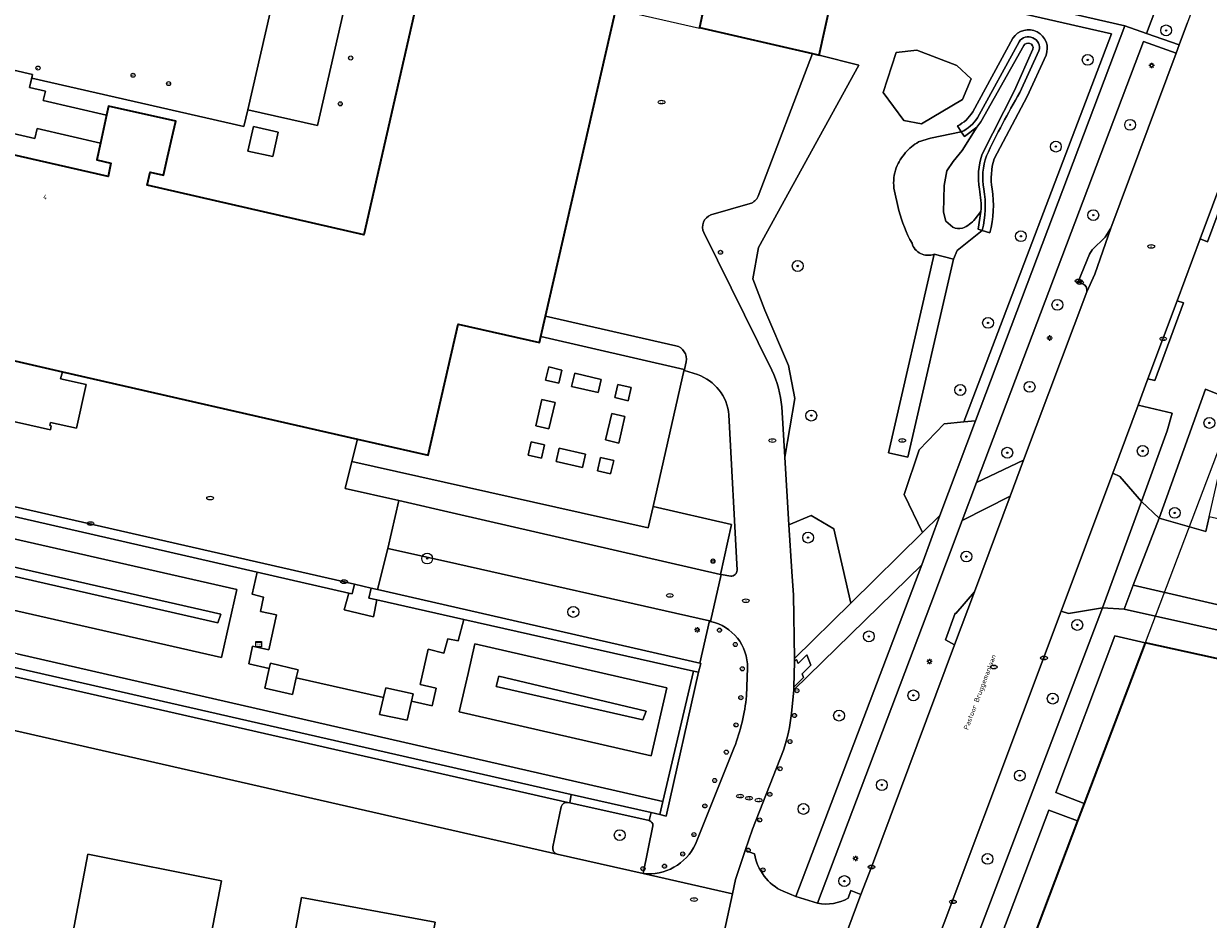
# Model space of a CAD drawing. Header units: metres. Extents: x 183765 to 187731, y 443805 to 446163.
# Tile 63 of 120: x 186251 to 186338, y 444482 to 444548. Entities that reach past the tile are written whole.
import ezdxf
from ezdxf.enums import TextEntityAlignment as Align

# ---------------------------------------------------------------- set-up
doc = ezdxf.new("R2010")
doc.units = ezdxf.units.M
doc.layers.get('0').update_dxf_attribs({"lineweight": 25})
for name, color, linetype, lineweight in [('B-WE-GK-KEERWAND-GV', 30, 'Continuous', 18), ('B-WE-GR-BEPLANTING_CULTUUR_BODEMBEDEKKER-GV', 90, 'Continuous', 18), ('B-WE-GR-BEPLANTING_CULTUUR_HEESTERS-GV', 90, 'Continuous', 18), ('B-WE-GR-BOOM-S', 253, 'Continuous', 25), ('B-WE-GR-HAAG-GV', 90, 'Continuous', 13), ('B-WE-GW-TALUD_KRUIN-G', 253, 'Continuous', 18), ('B-WE-IE-MEUBILAIR-S', 7, 'Continuous', 25), ('B-WE-IE-MEUBILAIR_WEGMEUBILAIR-GV', 7, 'Continuous', 18), ('B-WE-IE-TERREINAFSCHEIDING_KUNSTMATIG_MUUR-GV', 90, 'Continuous', 18), ('B-WE-OG-BEBOUWING-GV', 7, 'Continuous', 35), ('B-WE-OG-BEBOUWING-T18', 10, 'Continuous', 18), ('B-WE-OG-BEBOUWING_BORDES-GV', 7, 'Continuous', 18), ('B-WE-OG-BEBOUWING_TRAP-GV', 7, 'Continuous', 18), ('B-WE-OG-TERREIN_BEGROEID-GV', 7, 'Continuous', 18), ('B-WE-OG-TOPOGRAFIE-T18', 10, 'Continuous', 18), ('B-WE-VH-GESLOTENVERHARDING_ASFALT-GV', 10, 'Continuous', 18), ('B-WE-VH-ONVERHARD_ZAND-GV', 210, 'Continuous', 18), ('B-WE-VH-OPENVERHARDING-GV', 90, 'Continuous', 18), ('B-WE-VH-OPENVERHARDING_BETONELEMENT-GV', 90, 'Continuous', 18), ('B-WE-VH-OPENVERHARDING_BETONSTRAATSTEEN-GV', 90, 'Continuous', 18), ('B-WE-VH-OPENVERHARDING_SIERBESTRATING-GV', 90, 'Continuous', 18), ('B-WE-VH-OPENVERHARDING_STRAATBAKSTEEN-GV', 90, 'Continuous', 18), ('B-WE-VH-OPENVERHARDING_TEGEL-GV', 90, 'Continuous', 18)]:
    doc.layers.add(name, color=color, linetype=linetype, lineweight=lineweight)
doc.layers.add('B-WE-KG-GRENS_PERCEEL-G', color=7, linetype='Continuous', lineweight=13, true_color=0xa55252)
doc.styles.add('NLCS-ISO', font='NLCS-ISO.ttf')
doc.styles.add('NLCS-ISO-M200-T18', font='NLCS-ISO.ttf', dxfattribs={"height": 0.36})

# ---------------------------------------------------------------- blocks, each defined once
blk = doc.blocks.new('SIE-MEUBILAIR_KAST_CAI-SO')
for points in [[(-1, 1), (1, 1), (1, 0.84), (-1, 0.84)], [(-1, 0.76), (1, 0.76), (1, -1), (-1, -1)]]:
    blk.add_lwpolyline(points, close=True)
at = {"style": 'NLCS-ISO'}
blk.add_text('cai', height=0.75, dxfattribs=at).set_placement((0, 0), align=Align.MIDDLE_CENTER)
blk = doc.blocks.new('SIE-MEUBILAIR_PAAL_LICHTMAST-SO')
for points in [[(-0.62, 0), (-1, 0)], [(-0.71, 0.71), (-0.44, 0.44)], [(0, 1), (0, 0.62)], [(0.44, 0.44), (0.71, 0.71)], [(1, 0), (0.62, 0)], [(-0.71, -0.71), (-0.44, -0.44)], [(0, -0.62), (0, -1)], [(0.44, -0.44), (0.71, -0.71)]]:
    blk.add_lwpolyline(points)
blk.add_circle((0, 0), 0.5)
blk = doc.blocks.new('SIE-MEUBILAIR_PAAL_AFSLUITPAAL-SO')
blk.add_circle((0, 0), 0.75)
at = {"style": 'NLCS-ISO'}
blk.add_text('af', height=0.75, dxfattribs=at).set_placement((0, 0.05), align=Align.MIDDLE_CENTER)
blk = doc.blocks.new('SIE-MEUBILAIR_PAAL_VERKEERSBORD-SO')
blk.add_circle((0, 0), 0.75)
at = {"style": 'NLCS-ISO'}
blk.add_text('vb', height=0.75, dxfattribs=at).set_placement((0, 0.07), align=Align.MIDDLE_CENTER)
blk = doc.blocks.new('SIE-MEUBILAIR_PUT_RIOOLPUT-SO')
blk.add_ellipse((0, 0), major_axis=(1.25, 0), ratio=0.54)
at = {"style": 'NLCS-ISO'}
blk.add_text('ri', height=0.75, dxfattribs=at).set_placement((-0.04, 0.07), align=Align.MIDDLE_CENTER)
blk = doc.blocks.new('SIE-MEUBILAIR_PUT_KOLK-SO')
blk.add_ellipse((0, 0), major_axis=(1.25, 0), ratio=0.54)
at = {"style": 'NLCS-ISO'}
blk.add_text('klk', height=0.75, dxfattribs=at).set_placement((0.03, 0), align=Align.MIDDLE_CENTER)
blk = doc.blocks.new('SGR-BOOM_GBKN-SO')
at = {"linetype": 'ByBlock', "lineweight": 18}
h = blk.add_hatch(color=0, dxfattribs=at)
h.dxf.hatch_style = 1
edge = h.paths.add_edge_path()
edge.add_arc((0, 0), 0.25, 0, 360)
at = {"color": 0, "linetype": 'ByBlock', "lineweight": 18}
for radius in [2, 0.25]:
    blk.add_circle((0, 0), radius, dxfattribs=at)
at = {"color": 0, "linetype": 'ByBlock', "lineweight": 18, "style": 'NLCS-ISO'}
blk.add_attdef('SOORT', (2.5, 0), '', height=1.5, dxfattribs=at)

msp = doc.modelspace()

# ---------------------------------------------------------------- linework, layer by layer
at = {"layer": 'B-WE-GK-KEERWAND-GV'}
for points in [[(186325.757, 444545.47, 0.907217), (186323.319, 444546.719)], [(186323.775, 444546.46, -0.866621), (186325.24, 444545.802)], [(186325.24, 444545.802, 0.866621), (186323.775, 444546.46)], [(186324.122, 444546.186, -0.852951), (186324.8, 444545.925)], [(186323.834, 444542.726, 0.021769), (186321.378, 444538.084)], [(186321.378, 444538.084, -0.021769), (186323.834, 444542.726)], [(186320.366, 444541.303, -0.137206), (186319.249, 444540.271)], [(186319.528, 444539.83, 0.132864), (186320.722, 444540.87)], [(186320.722, 444540.87, -0.132864), (186319.528, 444539.83)], [(186321.074, 444538.197, 0.124058), (186320.855, 444535.624)], [(186321.378, 444538.084, 0.130536), (186321.184, 444535.629)], [(186321.184, 444535.629, -0.130536), (186321.378, 444538.084)], [(186321.8, 444535.648, -0.116264), (186321.934, 444537.855)], [(186320.855, 444535.624, -0.06667), (186320.975, 444533.973)], [(186321.184, 444535.629, -0.104284), (186321.068, 444532.59)], [(186321.068, 444532.59, 0.104284), (186321.184, 444535.629)], [(186321.62, 444532.416, 0.10206), (186321.8, 444535.648)]]:
    msp.add_lwpolyline(points, format="xyb", dxfattribs=at)
at = {"layer": 'B-WE-GK-KEERWAND-GV', "flags": 128}
for points in [[(186323.319, 444546.719), (186320.366, 444541.303)], [(186320.722, 444540.87), (186323.775, 444546.46)], [(186323.775, 444546.46), (186320.722, 444540.87)], [(186319.528, 444539.83), (186319.774, 444539.496), (186320.661, 444540.192), (186320.966, 444540.572), (186324.122, 444546.186)], [(186324.8, 444545.925), (186323.439, 444542.878), (186321.074, 444538.197)], [(186321.934, 444537.855), (186324.382, 444542.437), (186325.757, 444545.47)], [(186325.24, 444545.802), (186323.834, 444542.726)], [(186323.834, 444542.726), (186325.24, 444545.802)], [(186319.249, 444540.271), (186319.528, 444539.83)], [(186320.975, 444533.973), (186320.759, 444532.689), (186321.068, 444532.59)], [(186321.068, 444532.59), (186321.62, 444532.416)]]:
    msp.add_lwpolyline(points, dxfattribs=at)
at = {"layer": 'B-WE-GR-BEPLANTING_CULTUUR_BODEMBEDEKKER-GV', "flags": 128}
for points in [[(186274.722, 444515.598), (186274.235, 444513.618), (186278.175, 444512.714), (186282.422, 444511.739), (186301.817, 444507.288), (186302.634, 444510.961), (186296.87, 444512.296), (186296.511, 444510.713)], [(186281.686, 444508.247), (186277.369, 444509.2), (186276.607, 444506.169), (186300.309, 444500.763), (186301.02, 444503.866)]]:
    msp.add_lwpolyline(points, close=True, dxfattribs=at)
at = {"layer": 'B-WE-GR-BEPLANTING_CULTUUR_HEESTERS-GV', "flags": 128}
for points in [[(186313.781, 444542.738), (186315.298, 444540.667), (186316.592, 444540.439), (186319.611, 444542.223), (186320.245, 444543.731), (186319.209, 444544.723), (186316.266, 444545.841), (186314.743, 444545.686)], [(186316.681, 444510.371), (186317.949, 444511.621), (186320.576, 444518.595), (186319.715, 444518.511), (186318.272, 444518.371), (186316.437, 444516.464), (186315.316, 444513.166)], [(186310.167, 444510.638), (186308.495, 444511.613), (186306.856, 444510.948), (186307.07, 444507.494), (186307.181, 444505.762), (186307.275, 444501.102), (186311.401, 444505.168)], [(186333.059, 444502.268), (186330.823, 444502.77), (186326.471, 444491.243), (186328.57, 444490.434)], [(186328.085, 444489.157), (186325.964, 444489.946), (186320.467, 444475.457), (186321.095, 444475.197), (186322.578, 444474.637)]]:
    msp.add_lwpolyline(points, close=True, dxfattribs=at)
at = {"layer": 'B-WE-GR-HAAG-GV', "flags": 128}
for points in [[(186336.855, 444556.871), (186333.142, 444547.07), (186335.558, 444546.242), (186336.165, 444547.886)], [(186335.324, 444545.616), (186332.92, 444546.483), (186320.637, 444514.058), (186324.096, 444515.691), (186328.747, 444528.083)], [(186328.469, 444528.671), (186328.126, 444528.818), (186328.946, 444530.834), (186329.146, 444531.156), (186330.096, 444532.088), (186330.519, 444532.763), (186335.324, 444545.616)], [(186319.03, 444502.101), (186318.356, 444502.471), (186319.066, 444504.448), (186319.124, 444504.423), (186320.49, 444506.006), (186323.114, 444513.054), (186319.581, 444511.245), (186317.283, 444505.128), (186308.967, 444483.099)], [(186311.207, 444483.473), (186311.399, 444484.043), (186312.134, 444483.754), (186312.927, 444485.769), (186319.03, 444502.101)], [(186296.579, 444489.181), (186290.745, 444490.485), (186290.602, 444490.517)], [(186290.118, 444490.201), (186289.492, 444487.249)], [(186289.819, 444486.705), (186296.127, 444485.291), (186296.857, 444488.808)]]:
    msp.add_lwpolyline(points, dxfattribs=at)
for points in [[(186331.555, 444547.646), (186313.603, 444551.756), (186313.277, 444550.399), (186313.851, 444550.255), (186313.969, 444550.844), (186330.573, 444547.038), (186319.715, 444518.511), (186320.576, 444518.595)], [(186288.966, 444521.578), (186289.941, 444521.348), (186290.166, 444522.323), (186289.191, 444522.548)], [(186290.878, 444521.117), (186292.828, 444520.662), (186293.053, 444521.637), (186291.108, 444522.087)], [(186294.283, 444521.265), (186294.053, 444520.29), (186295.028, 444520.065), (186295.253, 444521.04)], [(186288.235, 444518.221), (186289.21, 444517.991), (186289.66, 444519.941), (186288.69, 444520.166)], [(186338.844, 444516.274), (186339.858, 444519.969), (186337.478, 444520.911), (186334.075, 444511.418), (186337.521, 444510.453), (186337.766, 444511.532)], [(186334.664, 444517.847), (186335.035, 444519.148), (186332.535, 444519.742), (186330.671, 444514.737), (186331.184, 444514.495), (186332.787, 444512.648)], [(186293.823, 444519.126), (186293.368, 444517.176), (186294.343, 444516.951), (186294.793, 444518.901)], [(186288.884, 444516.812), (186287.909, 444517.037), (186287.684, 444516.062), (186288.659, 444515.837)], [(186222.459, 444516.124), (186222.4, 444515.58), (186223.956, 444510.538), (186265.126, 444501.175), (186266.249, 444506.187)], [(186291.907, 444516.126), (186289.957, 444516.576), (186289.732, 444515.601), (186291.682, 444515.151)], [(186292.996, 444515.89), (186292.771, 444514.915), (186293.746, 444514.69), (186293.971, 444515.665)], [(186264.865, 444503.717), (186224.605, 444512.916), (186224.833, 444513.545), (186265.072, 444504.354)], [(186329.903, 444504.82), (186327.404, 444504.425), (186326.882, 444504.579), (186315.434, 444474.077), (186313.544, 444468.969), (186312.588, 444465.42), (186311.957, 444462.996), (186313.772, 444462.633), (186315.586, 444467.259)], [(186283.268, 444500), (186282.618, 444497.176), (186296.72, 444493.94), (186297.88, 444498.958), (186283.768, 444502.175)], [(186285.318, 444499.056), (186285.516, 444499.81), (186296.351, 444497.226), (186296.115, 444496.596)]]:
    msp.add_lwpolyline(points, close=True, dxfattribs=at)
at = {"layer": 'B-WE-GR-HAAG-GV'}
for points in [[(186328.747, 444528.083, 0.377902), (186328.469, 444528.671)], [(186290.602, 444490.517, 0.38606), (186290.118, 444490.201)], [(186296.857, 444488.808, 0.346136), (186296.579, 444489.181)], [(186289.492, 444487.249, 0.388839), (186289.819, 444486.705)], [(186308.967, 444483.099, 0.176405), (186311.207, 444483.473)]]:
    msp.add_lwpolyline(points, format="xyb", dxfattribs=at)
at = {"layer": 'B-WE-GW-TALUD_KRUIN-G', "flags": 128}
for points in [[(186306.549, 444515.916), (186307.299, 444520.234), (186306.832, 444522.645), (186305.071, 444526.735), (186304.209, 444529.04), (186304.622, 444531.341), (186311.995, 444544.747), (186309.066, 444545.489)], [(186320.661, 444540.192), (186319.774, 444539.496), (186319.528, 444539.83), (186317.253, 444539.375), (186316.385, 444539.097)], [(186314.579, 444535.701), (186314.942, 444534.055)], [(186317.523, 444530.846), (186318.965, 444530.477), (186319.232, 444531.121), (186321.068, 444532.59), (186320.759, 444532.689), (186320.975, 444533.973)], [(186299.153, 444522.368), (186296.87, 444512.296)], [(186296.87, 444512.296), (186296.511, 444510.713), (186274.722, 444515.598)], [(186277.369, 444509.2), (186276.607, 444506.169)]]:
    msp.add_lwpolyline(points, dxfattribs=at)
at = {"layer": 'B-WE-GW-TALUD_KRUIN-G'}
for points in [[(186316.385, 444539.097, 0.091007), (186315.428, 444538.31)], [(186315.428, 444538.31, 0.085537), (186314.751, 444537.203)], [(186314.751, 444537.203, 0.11863), (186314.579, 444535.701)], [(186314.942, 444534.055, 0.06604), (186315.909, 444531.645)], [(186315.909, 444531.645, 0.449738), (186317.523, 444530.846)]]:
    msp.add_lwpolyline(points, format="xyb", dxfattribs=at)
at = {"layer": 'B-WE-IE-MEUBILAIR_WEGMEUBILAIR-GV', "flags": 128}
msp.add_lwpolyline([(186267.481, 444540.225), (186267.069, 444538.416), (186268.912, 444538.016), (186269.306, 444539.816)], close=True, dxfattribs=at)
at = {"layer": 'B-WE-IE-TERREINAFSCHEIDING_KUNSTMATIG_MUUR-GV', "flags": 128}
for points in [[(186218.305, 444518.767), (186221.297, 444518.083), (186267.758, 444507.45), (186274.499, 444505.907), (186274.744, 444505.851), (186274.912, 444506.575), (186217.995, 444519.551), (186217.856, 444518.87)], [(186276.607, 444506.169), (186276.137, 444506.276), (186275.971, 444505.545), (186276.558, 444505.413), (186282.95, 444503.977), (186299.834, 444500.184), (186300.216, 444500.098), (186300.369, 444500.749), (186300.309, 444500.763)]]:
    msp.add_lwpolyline(points, close=True, dxfattribs=at)
at = {"layer": 'B-WE-KG-GRENS_PERCEEL-G', "flags": 128}
msp.add_lwpolyline([(186339.094, 444518.212), (186333.059, 444502.268), (186318.506, 444463.904), (186317.741, 444464.541), (186317.459, 444464.146), (186317.642, 444464.022), (186317.946, 444463.808), (186318.249, 444463.572), (186318.328, 444463.507), (186316.57, 444459.206), (186316.295, 444458.452)], dxfattribs=at)
at = {"layer": 'B-WE-OG-BEBOUWING-GV', "flags": 128}
msp.add_lwpolyline([(186310.386, 444551.388), (186301.612, 444553.401), (186300.484, 444548.412), (186300.282, 444547.521), (186308.599, 444545.597), (186309.066, 444545.489)], close=True, dxfattribs=at)
for points in [[(186279.669, 444550.168), (186275.609, 444532.274), (186259.656, 444535.909), (186259.877, 444536.876), (186260.87, 444536.655), (186261.169, 444537.98), (186261.578, 444539.798), (186261.767, 444540.637), (186256.831, 444541.718), (186256.687, 444541.069), (186256.23, 444539.014), (186255.958, 444537.787), (186257.002, 444537.541), (186256.793, 444536.561), (186229.278, 444542.831)], [(186244.809, 444524.171), (186253.433, 444522.201), (186275.127, 444517.245), (186280.34, 444516.054), (186282.545, 444525.706), (186288.522, 444524.356), (186288.622, 444524.795), (186288.962, 444526.282), (186294.337, 444549.816)], [(186354.929, 444445.108), (186365.099, 444490.097), (186363.8, 444490.388), (186364.641, 444494.084), (186361.818, 444498.499), (186359.384, 444499.044), (186358.84, 444496.601), (186333.059, 444502.268), (186328.57, 444490.434), (186328.085, 444489.157), (186322.578, 444474.637)]]:
    msp.add_lwpolyline(points, dxfattribs=at)
at = {"layer": 'B-WE-OG-BEBOUWING_BORDES-GV', "flags": 128}
for points in [[(186245.192, 444543.54), (186244.773, 444541.723), (186244.589, 444540.928), (186251.398, 444539.356), (186251.567, 444540.09), (186256.23, 444539.014), (186256.687, 444541.069), (186252.029, 444542.144), (186252.187, 444542.828), (186251.025, 444543.097), (186251.247, 444544.06), (186246.78, 444545.091), (186246.571, 444544.185), (186245.403, 444544.454)], [(186299.153, 444522.368), (186288.622, 444524.795), (186288.522, 444524.356), (186282.545, 444525.706), (186280.34, 444516.054), (186275.127, 444517.245), (186274.722, 444515.598), (186296.511, 444510.713), (186296.87, 444512.296)], [(186253.433, 444522.201), (186244.809, 444524.171), (186244.703, 444523.626), (186242.78, 444524.072), (186242.057, 444520.846), (186243.962, 444520.422), (186243.923, 444520.211), (186243.814, 444520.213), (186243.741, 444519.914), (186252.552, 444517.919), (186252.613, 444518.215), (186252.521, 444518.232), (186252.557, 444518.47), (186254.476, 444518.047), (186255.173, 444521.253), (186253.303, 444521.675)], [(186288.966, 444521.578), (186289.191, 444522.548), (186290.166, 444522.323), (186289.941, 444521.348)], [(186290.878, 444521.117), (186291.108, 444522.087), (186293.053, 444521.637), (186292.828, 444520.662)], [(186294.283, 444521.265), (186295.253, 444521.04), (186295.028, 444520.065), (186294.053, 444520.29)], [(186288.235, 444518.221), (186288.69, 444520.166), (186289.66, 444519.941), (186289.21, 444517.991)], [(186293.823, 444519.126), (186294.793, 444518.901), (186294.343, 444516.951), (186293.368, 444517.176)], [(186288.884, 444516.812), (186288.659, 444515.837), (186287.684, 444516.062), (186287.909, 444517.037)], [(186291.907, 444516.126), (186291.682, 444515.151), (186289.732, 444515.601), (186289.957, 444516.576)], [(186292.996, 444515.89), (186293.971, 444515.665), (186293.746, 444514.69), (186292.771, 444514.915)]]:
    msp.add_lwpolyline(points, close=True, dxfattribs=at)
at = {"layer": 'B-WE-OG-BEBOUWING_TRAP-GV', "flags": 128}
msp.add_lwpolyline([(186294.337, 444549.816), (186294.121, 444548.869), (186300.269, 444547.464), (186300.282, 444547.521), (186300.484, 444548.412)], close=True, dxfattribs=at)
at = {"layer": 'B-WE-OG-TERREIN_BEGROEID-GV', "flags": 128}
for points in [[(186330.573, 444547.038), (186313.969, 444550.844), (186313.851, 444550.255), (186313.277, 444550.399), (186313.603, 444551.756), (186310.712, 444552.417), (186310.386, 444551.388), (186309.066, 444545.489), (186311.995, 444544.747), (186304.622, 444531.341), (186304.209, 444529.04), (186305.071, 444526.735), (186306.832, 444522.645), (186307.299, 444520.234), (186306.549, 444515.916), (186306.856, 444510.948), (186308.495, 444511.613), (186310.167, 444510.638), (186311.401, 444505.168), (186316.681, 444510.371), (186315.316, 444513.166), (186316.437, 444516.464), (186318.272, 444518.371), (186319.715, 444518.511)], [(186313.781, 444542.738), (186314.743, 444545.686), (186316.266, 444545.841), (186319.209, 444544.723), (186320.245, 444543.731), (186319.611, 444542.223), (186316.592, 444540.439), (186315.298, 444540.667)]]:
    msp.add_lwpolyline(points, close=True, dxfattribs=at)
at = {"layer": 'B-WE-OG-TERREIN_BEGROEID-GV'}
for points in [[(186323.319, 444546.719, -0.907217), (186325.757, 444545.47)], [(186319.249, 444540.271, 0.137206), (186320.366, 444541.303)], [(186316.385, 444539.097, 0.091007), (186315.428, 444538.31)], [(186315.428, 444538.31, -0.091007), (186316.385, 444539.097)], [(186315.428, 444538.31, 0.085537), (186314.751, 444537.203)], [(186314.751, 444537.203, -0.085537), (186315.428, 444538.31)], [(186321.934, 444537.855, 0.116264), (186321.8, 444535.648)], [(186314.751, 444537.203, 0.11863), (186314.579, 444535.701)], [(186314.579, 444535.701, -0.11863), (186314.751, 444537.203)], [(186304.589, 444535.1, -0.19846), (186304.007, 444534.562)], [(186321.8, 444535.648, -0.10206), (186321.62, 444532.416)], [(186301.11, 444533.741, 0.4364), (186300.599, 444532.43)], [(186314.942, 444534.055, 0.06604), (186315.909, 444531.645)], [(186315.909, 444531.645, -0.06604), (186314.942, 444534.055)], [(186320.55, 444533.44, -0.127375), (186319.612, 444532.758)], [(186319.612, 444532.758, -0.18218), (186318.902, 444532.824)], [(186315.909, 444531.645, 0.449738), (186317.523, 444530.846)], [(186317.523, 444530.846, -0.449738), (186315.909, 444531.645)], [(186302.438, 444519.028, 0.293287), (186300.134, 444521.984)], [(186305.587, 444522.32, -0.092644), (186306.321, 444519.603)], [(186302.571, 444507.168, 0.432872), (186303.046, 444507.606)], [(186307.036, 444497.057, -0.055509), (186306.452, 444494.363)], [(186304.33, 444486.75, 0.252143), (186306.426, 444483.985)]]:
    msp.add_lwpolyline(points, format="xyb", dxfattribs=at)
at = {"layer": 'B-WE-OG-TERREIN_BEGROEID-GV', "flags": 128}
for points in [[(186320.366, 444541.303), (186323.319, 444546.719)], [(186311.995, 444544.747), (186309.066, 444545.489), (186308.599, 444545.597), (186304.589, 444535.1)], [(186325.757, 444545.47), (186324.382, 444542.437), (186321.934, 444537.855)], [(186306.321, 444519.603), (186306.549, 444515.916), (186307.299, 444520.234), (186306.832, 444522.645), (186305.071, 444526.735), (186304.209, 444529.04), (186304.622, 444531.341), (186311.995, 444544.747)], [(186316.385, 444539.097), (186317.253, 444539.375), (186319.528, 444539.83), (186319.249, 444540.271)], [(186318.278, 444535.892), (186318.458, 444536.966), (186318.921, 444537.671), (186319.588, 444538.478), (186320.661, 444540.192), (186319.774, 444539.496), (186319.528, 444539.83), (186317.253, 444539.375), (186316.385, 444539.097)], [(186318.902, 444532.824), (186318.398, 444533.277), (186318.232, 444533.931), (186318.278, 444535.892)], [(186314.579, 444535.701), (186314.942, 444534.055)], [(186314.942, 444534.055), (186314.579, 444535.701)], [(186304.007, 444534.562), (186301.11, 444533.741)], [(186317.523, 444530.846), (186318.965, 444530.477), (186319.232, 444531.121), (186321.068, 444532.59), (186320.759, 444532.689), (186320.975, 444533.973), (186320.55, 444533.44)], [(186300.599, 444532.43), (186305.587, 444522.32)], [(186321.62, 444532.416), (186321.068, 444532.59), (186319.232, 444531.121), (186318.965, 444530.477), (186315.596, 444515.923), (186314.164, 444516.238), (186317.523, 444530.846)], [(186300.134, 444521.984), (186299.165, 444522.28), (186299.182, 444522.362), (186299.153, 444522.368), (186296.87, 444512.296), (186302.634, 444510.961), (186301.817, 444507.288), (186301.879, 444507.274), (186302.571, 444507.168)], [(186303.046, 444507.606), (186302.438, 444519.028)], [(186306.426, 444483.985), (186307.373, 444483.59), (186316.625, 444507.996)], [(186316.625, 444507.996), (186307.216, 444498.788), (186307.036, 444497.057)], [(186306.452, 444494.363), (186304.179, 444488.548), (186303.649, 444486.987), (186304.33, 444486.75)]]:
    msp.add_lwpolyline(points, dxfattribs=at)
at = {"layer": 'B-WE-VH-GESLOTENVERHARDING_ASFALT-GV', "flags": 128}
for points in [[(186341.511, 444564.424), (186337.585, 444552.547), (186337.396, 444551.831), (186336.507, 444548.812), (186336.165, 444547.886), (186335.558, 444546.242), (186335.324, 444545.616), (186330.519, 444532.763), (186329.34, 444529.369), (186328.747, 444528.083), (186324.096, 444515.691), (186323.114, 444513.054), (186320.49, 444506.006), (186319.03, 444502.101), (186312.927, 444485.769), (186312.134, 444483.754), (186307.681, 444471.743), (186306.185, 444468.04), (186312.588, 444465.42), (186313.544, 444468.969), (186315.434, 444474.077), (186326.882, 444504.579), (186330.671, 444514.737), (186332.535, 444519.742)], [(186332.535, 444519.742), (186333.251, 444521.665), (186335.404, 444527.412), (186337.093, 444531.96), (186338.903, 444536.834), (186340.67, 444541.372), (186341.42, 444543.373), (186341.918, 444544.884), (186343.045, 444547.656), (186344.404, 444551.429)]]:
    msp.add_lwpolyline(points, dxfattribs=at)
at = {"layer": 'B-WE-VH-ONVERHARD_ZAND-GV', "flags": 128}
for points in [[(186336.855, 444556.871), (186333.142, 444547.07), (186335.558, 444546.242), (186336.165, 444547.886)], [(186323.319, 444546.719), (186320.366, 444541.303)], [(186335.324, 444545.616), (186332.92, 444546.483), (186320.637, 444514.058), (186324.096, 444515.691), (186328.747, 444528.083)], [(186319.528, 444539.83), (186319.774, 444539.496), (186320.661, 444540.192), (186320.966, 444540.572), (186324.122, 444546.186)], [(186324.8, 444545.925), (186323.439, 444542.878), (186321.074, 444538.197)], [(186321.934, 444537.855), (186324.382, 444542.437), (186325.757, 444545.47)], [(186328.469, 444528.671), (186328.126, 444528.818), (186328.946, 444530.834), (186329.146, 444531.156), (186330.096, 444532.088), (186330.519, 444532.763), (186335.324, 444545.616)], [(186319.249, 444540.271), (186319.528, 444539.83)], [(186320.975, 444533.973), (186320.759, 444532.689), (186321.068, 444532.59), (186321.62, 444532.416)], [(186319.03, 444502.101), (186318.356, 444502.471), (186319.066, 444504.448), (186319.124, 444504.423), (186320.49, 444506.006), (186323.114, 444513.054), (186319.581, 444511.245), (186317.283, 444505.128), (186308.967, 444483.099)], [(186311.207, 444483.473), (186311.399, 444484.043), (186312.134, 444483.754), (186312.927, 444485.769), (186319.03, 444502.101)], [(186296.579, 444489.181), (186290.745, 444490.485), (186290.602, 444490.517)], [(186290.118, 444490.201), (186289.492, 444487.249)], [(186289.819, 444486.705), (186296.127, 444485.291), (186296.857, 444488.808)]]:
    msp.add_lwpolyline(points, dxfattribs=at)
for points in [[(186331.555, 444547.646), (186313.603, 444551.756), (186313.277, 444550.399), (186313.851, 444550.255), (186313.969, 444550.844), (186330.573, 444547.038), (186319.715, 444518.511), (186320.576, 444518.595)], [(186267.481, 444540.225), (186267.069, 444538.416), (186268.912, 444538.016), (186269.306, 444539.816)], [(186253.433, 444522.201), (186244.809, 444524.171), (186244.703, 444523.626), (186242.78, 444524.072), (186242.057, 444520.846), (186243.962, 444520.422), (186243.923, 444520.211), (186243.814, 444520.213), (186243.741, 444519.914), (186252.552, 444517.919), (186252.613, 444518.215), (186252.521, 444518.232), (186252.557, 444518.47), (186254.476, 444518.047), (186255.173, 444521.253), (186253.303, 444521.675)], [(186288.966, 444521.578), (186289.941, 444521.348), (186290.166, 444522.323), (186289.191, 444522.548)], [(186290.878, 444521.117), (186292.828, 444520.662), (186293.053, 444521.637), (186291.108, 444522.087)], [(186294.283, 444521.265), (186294.053, 444520.29), (186295.028, 444520.065), (186295.253, 444521.04)], [(186288.235, 444518.221), (186289.21, 444517.991), (186289.66, 444519.941), (186288.69, 444520.166)], [(186338.844, 444516.274), (186339.858, 444519.969), (186337.478, 444520.911), (186334.075, 444511.418), (186337.521, 444510.453), (186337.766, 444511.532)], [(186334.664, 444517.847), (186335.035, 444519.148), (186332.535, 444519.742), (186330.671, 444514.737), (186331.184, 444514.495), (186332.787, 444512.648)], [(186293.823, 444519.126), (186293.368, 444517.176), (186294.343, 444516.951), (186294.793, 444518.901)], [(186288.884, 444516.812), (186287.909, 444517.037), (186287.684, 444516.062), (186288.659, 444515.837)], [(186222.459, 444516.124), (186222.4, 444515.58), (186223.956, 444510.538), (186265.126, 444501.175), (186266.249, 444506.187)], [(186291.907, 444516.126), (186289.957, 444516.576), (186289.732, 444515.601), (186291.682, 444515.151)], [(186292.996, 444515.89), (186292.771, 444514.915), (186293.746, 444514.69), (186293.971, 444515.665)], [(186264.865, 444503.717), (186224.605, 444512.916), (186224.833, 444513.545), (186265.072, 444504.354)], [(186329.903, 444504.82), (186327.404, 444504.425), (186326.882, 444504.579), (186315.434, 444474.077), (186313.544, 444468.969), (186312.588, 444465.42), (186311.957, 444462.996), (186313.772, 444462.633), (186315.586, 444467.259)], [(186283.268, 444500), (186282.618, 444497.176), (186296.72, 444493.94), (186297.88, 444498.958), (186283.768, 444502.175)], [(186285.318, 444499.056), (186285.516, 444499.81), (186296.351, 444497.226), (186296.115, 444496.596)]]:
    msp.add_lwpolyline(points, close=True, dxfattribs=at)
at = {"layer": 'B-WE-VH-ONVERHARD_ZAND-GV'}
for points in [[(186325.757, 444545.47, 0.907217), (186323.319, 444546.719)], [(186324.122, 444546.186, -0.852951), (186324.8, 444545.925)], [(186320.366, 444541.303, -0.137206), (186319.249, 444540.271)], [(186321.074, 444538.197, 0.124058), (186320.855, 444535.624)], [(186321.8, 444535.648, -0.116264), (186321.934, 444537.855)], [(186320.855, 444535.624, -0.06667), (186320.975, 444533.973)], [(186321.62, 444532.416, 0.10206), (186321.8, 444535.648)], [(186328.747, 444528.083, 0.377902), (186328.469, 444528.671)], [(186290.602, 444490.517, 0.38606), (186290.118, 444490.201)], [(186296.857, 444488.808, 0.346136), (186296.579, 444489.181)], [(186289.492, 444487.249, 0.388839), (186289.819, 444486.705)], [(186308.967, 444483.099, 0.176405), (186311.207, 444483.473)]]:
    msp.add_lwpolyline(points, format="xyb", dxfattribs=at)
at = {"layer": 'B-WE-VH-OPENVERHARDING-GV'}
for points in [[(186324.8, 444545.925, 0.852951), (186324.122, 444546.186)], [(186320.855, 444535.624, -0.124058), (186321.074, 444538.197)], [(186320.975, 444533.973, 0.06667), (186320.855, 444535.624)], [(186319.612, 444532.758, 0.127375), (186320.55, 444533.44)], [(186318.902, 444532.824, 0.18218), (186319.612, 444532.758)]]:
    msp.add_lwpolyline(points, format="xyb", dxfattribs=at)
at = {"layer": 'B-WE-VH-OPENVERHARDING-GV', "flags": 128}
for points in [[(186324.122, 444546.186), (186320.966, 444540.572), (186320.661, 444540.192), (186319.588, 444538.478), (186318.921, 444537.671), (186318.458, 444536.966), (186318.278, 444535.892), (186318.232, 444533.931), (186318.398, 444533.277), (186318.902, 444532.824)], [(186323.439, 444542.878), (186324.8, 444545.925)], [(186321.074, 444538.197), (186323.439, 444542.878)], [(186320.55, 444533.44), (186320.975, 444533.973)]]:
    msp.add_lwpolyline(points, dxfattribs=at)
msp.add_lwpolyline([(186318.965, 444530.477), (186317.523, 444530.846), (186314.164, 444516.238), (186315.596, 444515.923)], close=True, dxfattribs=at)
at = {"layer": 'B-WE-VH-OPENVERHARDING_BETONELEMENT-GV', "flags": 128}
for points in [[(186250.111, 444501.448), (186191.843, 444514.612), (186194.043, 444524.291), (186193.11, 444524.504), (186191.713, 444518.571), (186191.561, 444517.924), (186190.629, 444513.966), (186200.321, 444511.755), (186203.898, 444510.939), (186290.843, 444491.111), (186296.714, 444489.772), (186297.363, 444489.624), (186297.59, 444490.594)], [(186276.137, 444506.276), (186274.912, 444506.575), (186274.744, 444505.851), (186274.499, 444505.907), (186274.16, 444504.695), (186276.301, 444504.174), (186276.558, 444505.413), (186275.971, 444505.545)], [(186270.771, 444500.279), (186268.734, 444500.77), (186268.642, 444500.36), (186268.319, 444498.93), (186270.348, 444498.466), (186270.63, 444499.686)], [(186300.216, 444500.098), (186299.834, 444500.184), (186297.59, 444490.594), (186297.363, 444489.624), (186297.819, 444489.52)], [(186279.093, 444497.964), (186279.219, 444498.518), (186277.211, 444498.948), (186277.044, 444498.233), (186276.751, 444496.976), (186278.774, 444496.559)]]:
    msp.add_lwpolyline(points, close=True, dxfattribs=at)
at = {"layer": 'B-WE-VH-OPENVERHARDING_BETONSTRAATSTEEN-GV', "flags": 128}
for points in [[(186339.444, 444536.619), (186338.903, 444536.834), (186337.093, 444531.96), (186337.641, 444531.757)], [(186335.872, 444527.276), (186335.404, 444527.412), (186333.251, 444521.665), (186333.765, 444521.542)], [(186332.787, 444512.648), (186331.184, 444514.495), (186330.671, 444514.737), (186326.882, 444504.579), (186327.404, 444504.425), (186329.903, 444504.82)], [(186337.766, 444511.532), (186337.521, 444510.453), (186334.075, 444511.418), (186332.173, 444506.487), (186353.494, 444501.58), (186362.718, 444499.522), (186366.869, 444493.042), (186356.959, 444449.468), (186362.342, 444448.315), (186362.431, 444448.696), (186374.699, 444503.198)], [(186331.493, 444504.724), (186353.118, 444499.898), (186353.494, 444501.58), (186332.173, 444506.487)], [(186320.49, 444506.006), (186319.124, 444504.423), (186319.066, 444504.448), (186318.356, 444502.471), (186319.03, 444502.101)]]:
    msp.add_lwpolyline(points, close=True, dxfattribs=at)
for points in [[(186330.519, 444532.763), (186330.096, 444532.088), (186329.146, 444531.156), (186328.946, 444530.834), (186328.126, 444528.818), (186328.469, 444528.671)], [(186328.747, 444528.083), (186329.34, 444529.369), (186330.519, 444532.763)]]:
    msp.add_lwpolyline(points, dxfattribs=at)
at = {"layer": 'B-WE-VH-OPENVERHARDING_BETONSTRAATSTEEN-GV'}
msp.add_lwpolyline([(186328.469, 444528.671, -0.377902), (186328.747, 444528.083)], format="xyb", dxfattribs=at)
at = {"layer": 'B-WE-VH-OPENVERHARDING_SIERBESTRATING-GV', "flags": 128}
for points in [[(186332.92, 444546.483), (186335.324, 444545.616), (186335.558, 444546.242), (186333.142, 444547.07), (186331.555, 444547.646), (186320.576, 444518.595), (186317.949, 444511.621), (186316.625, 444507.996), (186307.373, 444483.59), (186308.967, 444483.099), (186317.283, 444505.128), (186319.581, 444511.245), (186320.637, 444514.058)], [(186252.029, 444542.144), (186252.187, 444542.828), (186251.025, 444543.097), (186251.185, 444543.788), (186251.247, 444544.06), (186246.78, 444545.091), (186246.711, 444544.792), (186246.571, 444544.185), (186245.403, 444544.454), (186245.192, 444543.54), (186244.773, 444541.723), (186244.589, 444540.928), (186251.398, 444539.356), (186251.567, 444540.09), (186256.23, 444539.014), (186256.687, 444541.069)], [(186324.096, 444515.691), (186320.637, 444514.058), (186319.581, 444511.245), (186323.114, 444513.054)], [(186316.625, 444507.996), (186317.949, 444511.621), (186316.681, 444510.371), (186311.401, 444505.168), (186307.275, 444501.102), (186307.269, 444500.886), (186307.423, 444501.038), (186307.535, 444500.745), (186308.167, 444501.367), (186308.474, 444500.603), (186307.83, 444499.969), (186307.933, 444499.699), (186307.221, 444499.003), (186307.216, 444498.788)], [(186260.469, 444460.564), (186265.129, 444484.764), (186255.315, 444486.712), (186250.708, 444462.433)], [(186271.02, 444483.526), (186269.042, 444472.748), (186278.868, 444470.944), (186280.846, 444481.722)]]:
    msp.add_lwpolyline(points, close=True, dxfattribs=at)
for points in [[(186203.744, 444510.264), (186202.977, 444506.51), (186289.819, 444486.705)], [(186290.602, 444490.517), (186203.744, 444510.264)], [(186289.492, 444487.249), (186290.118, 444490.201)]]:
    msp.add_lwpolyline(points, dxfattribs=at)
at = {"layer": 'B-WE-VH-OPENVERHARDING_SIERBESTRATING-GV'}
for points in [[(186290.118, 444490.201, -0.38606), (186290.602, 444490.517)], [(186289.819, 444486.705, -0.388839), (186289.492, 444487.249)]]:
    msp.add_lwpolyline(points, format="xyb", dxfattribs=at)
at = {"layer": 'B-WE-VH-OPENVERHARDING_STRAATBAKSTEEN-GV', "flags": 128}
for points in [[(186274.504, 444574.014), (186274.902, 444575.799), (186276.437, 444582.655), (186269.655, 444584.399), (186261.904, 444586.393), (186250.534, 444589.317), (186248.981, 444582.47), (186248.519, 444580.442), (186247.966, 444578.073), (186246.056, 444569.611), (186245.536, 444567.424), (186243.987, 444560.613), (186240.967, 444547.411), (186240.686, 444546.186), (186246.711, 444544.792), (186246.78, 444545.091), (186251.247, 444544.06), (186251.185, 444543.788), (186266.785, 444540.225), (186267.065, 444541.467), (186271.649, 444561.46), (186272.178, 444563.803), (186273.932, 444571.562)], [(186276.757, 444560.283), (186271.649, 444561.46), (186267.065, 444541.467), (186272.195, 444540.308)], [(186267.481, 444540.225), (186269.306, 444539.816), (186268.912, 444538.016), (186267.069, 444538.416)], [(186222.4, 444515.58), (186222.459, 444516.124), (186266.249, 444506.187), (186265.126, 444501.175), (186223.956, 444510.538)], [(186282.422, 444511.739), (186278.175, 444512.714), (186277.369, 444509.2), (186281.686, 444508.247), (186301.02, 444503.866), (186301.095, 444503.836), (186301.879, 444507.274), (186301.817, 444507.288)], [(186283.268, 444500), (186283.768, 444502.175), (186297.88, 444498.958), (186296.72, 444493.94), (186282.618, 444497.176)], [(186290.843, 444491.111), (186290.745, 444490.485), (186296.579, 444489.181), (186296.714, 444489.772)], [(186260.469, 444460.564), (186250.708, 444462.433), (186255.315, 444486.712), (186265.129, 444484.764)], [(186271.02, 444483.526), (186280.846, 444481.722), (186278.868, 444470.944), (186269.042, 444472.748)]]:
    msp.add_lwpolyline(points, close=True, dxfattribs=at)
for points in [[(186276.757, 444560.283), (186272.195, 444540.308), (186267.065, 444541.467), (186266.785, 444540.225), (186251.185, 444543.788), (186251.025, 444543.097), (186252.187, 444542.828), (186252.029, 444542.144), (186256.687, 444541.069), (186256.831, 444541.718), (186261.767, 444540.637), (186261.578, 444539.798), (186261.169, 444537.98), (186260.87, 444536.655), (186259.877, 444536.876), (186259.656, 444535.909), (186275.609, 444532.274), (186279.669, 444550.168)], [(186308.599, 444545.597), (186300.282, 444547.521), (186300.484, 444548.412), (186294.337, 444549.816), (186288.962, 444526.282), (186298.541, 444524.112)], [(186304.589, 444535.1), (186308.599, 444545.597)], [(186229.278, 444542.831), (186256.793, 444536.561), (186257.002, 444537.541), (186255.958, 444537.787), (186256.23, 444539.014), (186251.567, 444540.09), (186251.398, 444539.356), (186244.589, 444540.928)], [(186301.11, 444533.741), (186304.007, 444534.562)], [(186305.587, 444522.32), (186300.599, 444532.43)], [(186299.301, 444522.926), (186299.182, 444522.362), (186299.165, 444522.28), (186300.134, 444521.984)], [(186307.036, 444497.057), (186307.216, 444498.788), (186307.221, 444499.003), (186307.269, 444500.886), (186307.275, 444501.102), (186307.181, 444505.762), (186307.07, 444507.494), (186306.856, 444510.948), (186306.549, 444515.916), (186306.321, 444519.603)], [(186302.438, 444519.028), (186303.046, 444507.606)], [(186250.111, 444501.448), (186297.59, 444490.594), (186299.834, 444500.184), (186282.95, 444503.977), (186282.525, 444502.415), (186281.765, 444502.558), (186281.482, 444501.499), (186280.325, 444501.794), (186279.742, 444499.187), (186280.912, 444498.921), (186280.619, 444497.63), (186279.093, 444497.964), (186278.774, 444496.559), (186276.751, 444496.976), (186277.044, 444498.233), (186270.63, 444499.686), (186270.348, 444498.466), (186268.319, 444498.93), (186268.642, 444500.36), (186267.139, 444500.704), (186267.424, 444502.001), (186268.603, 444501.737), (186269.181, 444504.309), (186267.999, 444504.567), (186268.227, 444505.611), (186267.393, 444505.828), (186267.758, 444507.45), (186221.297, 444518.083)], [(186290.684, 444480.394), (186301.475, 444478.167), (186302.696, 444483.805), (186296.127, 444485.291), (186289.819, 444486.705), (186202.977, 444506.51), (186203.744, 444510.264), (186290.602, 444490.517), (186290.745, 444490.485), (186290.843, 444491.111), (186203.898, 444510.939), (186200.321, 444511.755)], [(186302.571, 444507.168), (186301.879, 444507.274), (186301.095, 444503.836)], [(186303.808, 444500.404), (186303.729, 444498.361)], [(186296.127, 444485.291), (186302.696, 444483.805), (186302.921, 444484.845), (186303.649, 444486.987), (186304.179, 444488.548), (186306.452, 444494.363)], [(186302.827, 444494.557), (186299.981, 444487.454)], [(186304.33, 444486.75), (186303.649, 444486.987), (186302.921, 444484.845), (186302.696, 444483.805), (186301.475, 444478.167), (186303.996, 444477.523), (186304.867, 444476.908)], [(186308.967, 444483.099), (186307.373, 444483.59), (186306.426, 444483.985)], [(186307.042, 444472.395), (186306.937, 444472.022), (186307.681, 444471.743), (186312.134, 444483.754)], [(186312.134, 444483.754), (186311.399, 444484.043), (186311.207, 444483.473)]]:
    msp.add_lwpolyline(points, dxfattribs=at)
at = {"layer": 'B-WE-VH-OPENVERHARDING_STRAATBAKSTEEN-GV'}
for points in [[(186304.007, 444534.562, 0.19846), (186304.589, 444535.1)], [(186300.599, 444532.43, -0.4364), (186301.11, 444533.741)], [(186298.541, 444524.112, -0.397005), (186299.301, 444522.926)], [(186300.134, 444521.984, -0.293287), (186302.438, 444519.028)], [(186306.321, 444519.603, 0.092644), (186305.587, 444522.32)], [(186303.046, 444507.606, -0.432872), (186302.571, 444507.168)], [(186301.095, 444503.836, -0.356431), (186303.808, 444500.404)], [(186303.729, 444498.361, -0.071363), (186302.827, 444494.557)], [(186306.452, 444494.363, 0.055509), (186307.036, 444497.057)], [(186299.981, 444487.454, -0.323141), (186296.127, 444485.291)], [(186306.426, 444483.985, -0.252143), (186304.33, 444486.75)], [(186311.207, 444483.473, -0.176405), (186308.967, 444483.099)]]:
    msp.add_lwpolyline(points, format="xyb", dxfattribs=at)
at = {"layer": 'B-WE-VH-OPENVERHARDING_TEGEL-GV', "flags": 128}
for points in [[(186313.603, 444551.756), (186331.555, 444547.646), (186333.142, 444547.07), (186336.855, 444556.871)], [(186339.444, 444536.619), (186337.641, 444531.757), (186337.093, 444531.96), (186335.404, 444527.412), (186335.872, 444527.276), (186333.765, 444521.542), (186333.251, 444521.665), (186332.535, 444519.742), (186335.035, 444519.148), (186334.664, 444517.847), (186332.787, 444512.648), (186334.075, 444511.418), (186337.478, 444520.911), (186339.858, 444519.969)], [(186288.962, 444526.282), (186288.622, 444524.795), (186299.153, 444522.368), (186299.182, 444522.362), (186299.301, 444522.926)], [(186298.541, 444524.112), (186288.962, 444526.282)], [(186217.995, 444519.551), (186274.912, 444506.575), (186276.137, 444506.276), (186276.607, 444506.169), (186277.369, 444509.2), (186278.175, 444512.714), (186274.235, 444513.618), (186274.722, 444515.598), (186275.127, 444517.245), (186253.433, 444522.201), (186253.303, 444521.675), (186255.173, 444521.253), (186254.476, 444518.047), (186252.557, 444518.47), (186252.521, 444518.232), (186252.613, 444518.215), (186252.552, 444517.919), (186243.741, 444519.914)], [(186356.959, 444449.468), (186366.869, 444493.042), (186362.718, 444499.522), (186353.494, 444501.58), (186353.118, 444499.898), (186331.493, 444504.724), (186329.903, 444504.82), (186315.586, 444467.259)], [(186301.095, 444503.836), (186301.02, 444503.866), (186300.309, 444500.763), (186300.369, 444500.749), (186300.216, 444500.098), (186297.819, 444489.52), (186297.363, 444489.624), (186296.714, 444489.772), (186296.579, 444489.181)], [(186320.467, 444475.457), (186325.964, 444489.946), (186328.085, 444489.157), (186328.57, 444490.434), (186326.471, 444491.243), (186330.823, 444502.77), (186333.059, 444502.268), (186358.84, 444496.601), (186359.384, 444499.044), (186361.818, 444498.499), (186364.641, 444494.084), (186363.8, 444490.388), (186365.099, 444490.097), (186354.929, 444445.108)], [(186303.729, 444498.361), (186303.808, 444500.404)], [(186299.981, 444487.454), (186302.827, 444494.557)], [(186296.857, 444488.808), (186296.127, 444485.291)]]:
    msp.add_lwpolyline(points, dxfattribs=at)
for points in [[(186299.153, 444522.368), (186288.622, 444524.795), (186288.522, 444524.356), (186282.545, 444525.706), (186280.34, 444516.054), (186275.127, 444517.245), (186274.722, 444515.598), (186296.511, 444510.713), (186296.87, 444512.296)], [(186288.966, 444521.578), (186289.191, 444522.548), (186290.166, 444522.323), (186289.941, 444521.348)], [(186290.878, 444521.117), (186291.108, 444522.087), (186293.053, 444521.637), (186292.828, 444520.662)], [(186294.283, 444521.265), (186295.253, 444521.04), (186295.028, 444520.065), (186294.053, 444520.29)], [(186288.235, 444518.221), (186288.69, 444520.166), (186289.66, 444519.941), (186289.21, 444517.991)], [(186293.823, 444519.126), (186294.793, 444518.901), (186294.343, 444516.951), (186293.368, 444517.176)], [(186288.884, 444516.812), (186288.659, 444515.837), (186287.684, 444516.062), (186287.909, 444517.037)], [(186291.907, 444516.126), (186291.682, 444515.151), (186289.732, 444515.601), (186289.957, 444516.576)], [(186292.996, 444515.89), (186293.971, 444515.665), (186293.746, 444514.69), (186292.771, 444514.915)], [(186264.865, 444503.717), (186265.072, 444504.354), (186224.833, 444513.545), (186224.605, 444512.916)], [(186334.075, 444511.418), (186332.787, 444512.648), (186329.903, 444504.82), (186331.493, 444504.724), (186332.173, 444506.487)], [(186281.765, 444502.558), (186282.525, 444502.415), (186282.95, 444503.977), (186276.558, 444505.413), (186276.301, 444504.174), (186274.16, 444504.695), (186274.499, 444505.907), (186267.758, 444507.45), (186267.393, 444505.828), (186268.227, 444505.611), (186267.999, 444504.567), (186269.181, 444504.309), (186268.603, 444501.737), (186267.424, 444502.001), (186267.139, 444500.704), (186268.642, 444500.36), (186268.734, 444500.77), (186270.771, 444500.279), (186270.63, 444499.686), (186277.044, 444498.233), (186277.211, 444498.948), (186279.219, 444498.518), (186279.093, 444497.964), (186280.619, 444497.63), (186280.912, 444498.921), (186279.742, 444499.187), (186280.325, 444501.794), (186281.482, 444501.499)], [(186308.474, 444500.603), (186308.167, 444501.367), (186307.535, 444500.745), (186307.423, 444501.038), (186307.269, 444500.886), (186307.221, 444499.003), (186307.933, 444499.699), (186307.83, 444499.969)], [(186285.318, 444499.056), (186296.115, 444496.596), (186296.351, 444497.226), (186285.516, 444499.81)]]:
    msp.add_lwpolyline(points, close=True, dxfattribs=at)
at = {"layer": 'B-WE-VH-OPENVERHARDING_TEGEL-GV'}
for points in [[(186299.301, 444522.926, 0.397005), (186298.541, 444524.112)], [(186303.808, 444500.404, 0.356431), (186301.095, 444503.836)], [(186302.827, 444494.557, 0.071363), (186303.729, 444498.361)], [(186296.579, 444489.181, -0.346136), (186296.857, 444488.808)], [(186296.127, 444485.291, 0.323141), (186299.981, 444487.454)]]:
    msp.add_lwpolyline(points, format="xyb", dxfattribs=at)

# ---------------------------------------------------------------- block references
at = {"layer": 'B-WE-GR-BOOM-S', "xscale": 0.2, "yscale": 0.2, "zscale": 0.2}
for p in [(186334.591, 444547.304), (186328.828, 444545.134), (186331.944, 444540.356), (186326.481, 444538.754), (186329.234, 444533.713), (186323.909, 444532.165), (186307.501, 444529.973), (186326.592, 444527.117), (186321.495, 444525.79), (186319.454, 444520.852), (186324.548, 444521.085), (186308.499, 444518.97), (186337.773, 444518.427), (186332.87, 444516.367), (186322.909, 444516.237), (186335.228, 444511.815), (186308.265, 444509.996), (186280.255, 444508.458), (186319.903, 444508.605), (186291.002, 444504.531), (186328.058, 444503.57), (186312.731, 444502.729), (186316.006, 444498.388), (186326.253, 444498.158), (186310.542, 444496.907), (186323.83, 444492.491), (186313.686, 444491.801), (186307.925, 444490.043), (186294.411, 444488.114), (186321.458, 444486.366), (186310.929, 444484.733)]:
    msp.add_blockref('SGR-BOOM_GBKN-SO', p, dxfattribs=at)
at = {"layer": 'B-WE-IE-MEUBILAIR-S', "xscale": 0.2, "yscale": 0.2, "zscale": 0.2}
for name, p in [('SIE-MEUBILAIR_PAAL_VERKEERSBORD-SO', (186274.633, 444545.274)), ('SIE-MEUBILAIR_PAAL_AFSLUITPAAL-SO', (186251.642, 444544.531)), ('SIE-MEUBILAIR_PAAL_LICHTMAST-SO', (186333.525, 444544.714)), ('SIE-MEUBILAIR_PAAL_AFSLUITPAAL-SO', (186258.631, 444544.003)), ('SIE-MEUBILAIR_PAAL_AFSLUITPAAL-SO', (186261.24, 444543.387)), ('SIE-MEUBILAIR_PAAL_VERKEERSBORD-SO', (186273.863, 444541.903)), ('SIE-MEUBILAIR_PUT_KOLK-SO', (186297.496, 444542.023)), ('SIE-MEUBILAIR_PUT_RIOOLPUT-SO', (186333.495, 444531.416)), ('SIE-MEUBILAIR_PAAL_AFSLUITPAAL-SO', (186301.825, 444530.985)), ('SIE-MEUBILAIR_PUT_KOLK-SO', (186328.149, 444528.87)), ('SIE-MEUBILAIR_PUT_KOLK-SO', (186328.253, 444528.753)), ('SIE-MEUBILAIR_PAAL_LICHTMAST-SO', (186326.023, 444524.676)), ('SIE-MEUBILAIR_PUT_KOLK-SO', (186334.371, 444524.622)), ('SIE-MEUBILAIR_PUT_RIOOLPUT-SO', (186305.637, 444517.133)), ('SIE-MEUBILAIR_PUT_RIOOLPUT-SO', (186315.184, 444517.146)), ('SIE-MEUBILAIR_PUT_RIOOLPUT-SO', (186264.295, 444512.906)), ('SIE-MEUBILAIR_PUT_KOLK-SO', (186255.501, 444511.027)), ('SIE-MEUBILAIR_PAAL_LICHTMAST-SO', (186301.271, 444508.269)), ('SIE-MEUBILAIR_PUT_KOLK-SO', (186274.139, 444506.755)), ('SIE-MEUBILAIR_PUT_RIOOLPUT-SO', (186298.1, 444505.742)), ('SIE-MEUBILAIR_PUT_RIOOLPUT-SO', (186303.686, 444505.355)), ('SIE-MEUBILAIR_PAAL_LICHTMAST-SO', (186300.114, 444503.219)), ('SIE-MEUBILAIR_PAAL_AFSLUITPAAL-SO', (186301.749, 444503.186)), ('SIE-MEUBILAIR_KAST_CAI-SO', (186267.868, 444502.158)), ('SIE-MEUBILAIR_PAAL_AFSLUITPAAL-SO', (186302.909, 444502.136)), ('SIE-MEUBILAIR_PAAL_LICHTMAST-SO', (186317.193, 444500.884)), ('SIE-MEUBILAIR_PUT_KOLK-SO', (186325.605, 444501.141)), ('SIE-MEUBILAIR_PAAL_AFSLUITPAAL-SO', (186303.424, 444500.348)), ('SIE-MEUBILAIR_PUT_RIOOLPUT-SO', (186321.921, 444500.479)), ('SIE-MEUBILAIR_PAAL_AFSLUITPAAL-SO', (186303.32, 444498.225)), ('SIE-MEUBILAIR_PAAL_AFSLUITPAAL-SO', (186307.44, 444498.737)), ('SIE-MEUBILAIR_PAAL_AFSLUITPAAL-SO', (186307.261, 444496.91)), ('SIE-MEUBILAIR_PAAL_AFSLUITPAAL-SO', (186302.965, 444496.22)), ('SIE-MEUBILAIR_PAAL_AFSLUITPAAL-SO', (186306.927, 444494.996)), ('SIE-MEUBILAIR_PAAL_AFSLUITPAAL-SO', (186302.25, 444494.219)), ('SIE-MEUBILAIR_PAAL_AFSLUITPAAL-SO', (186306.199, 444492.995)), ('SIE-MEUBILAIR_PAAL_AFSLUITPAAL-SO', (186301.402, 444492.131)), ('SIE-MEUBILAIR_PUT_KOLK-SO', (186303.26, 444490.988)), ('SIE-MEUBILAIR_PUT_KOLK-SO', (186303.923, 444490.825)), ('SIE-MEUBILAIR_PUT_KOLK-SO', (186304.63, 444490.69)), ('SIE-MEUBILAIR_PAAL_AFSLUITPAAL-SO', (186305.453, 444491.122)), ('SIE-MEUBILAIR_PAAL_AFSLUITPAAL-SO', (186300.672, 444490.261)), ('SIE-MEUBILAIR_PAAL_AFSLUITPAAL-SO', (186304.705, 444489.23)), ('SIE-MEUBILAIR_PAAL_AFSLUITPAAL-SO', (186299.866, 444488.151)), ('SIE-MEUBILAIR_PAAL_AFSLUITPAAL-SO', (186303.855, 444487.005)), ('SIE-MEUBILAIR_PAAL_AFSLUITPAAL-SO', (186299.048, 444486.726)), ('SIE-MEUBILAIR_PAAL_LICHTMAST-SO', (186311.746, 444486.403)), ('SIE-MEUBILAIR_PAAL_AFSLUITPAAL-SO', (186296.123, 444485.642)), ('SIE-MEUBILAIR_PAAL_AFSLUITPAAL-SO', (186297.709, 444485.828)), ('SIE-MEUBILAIR_PAAL_AFSLUITPAAL-SO', (186304.954, 444485.553)), ('SIE-MEUBILAIR_PUT_KOLK-SO', (186312.927, 444485.769)), ('SIE-MEUBILAIR_PUT_RIOOLPUT-SO', (186299.877, 444483.376)), ('SIE-MEUBILAIR_PUT_KOLK-SO', (186318.912, 444483.211))]:
    msp.add_blockref(name, p, dxfattribs=at)

# ---------------------------------------------------------------- texts
at = {"layer": 'B-WE-OG-BEBOUWING-T18', "style": 'NLCS-ISO-M200-T18'}
msp.add_text('4', height=0.36, rotation=347.2, dxfattribs=at).set_placement((186252.178, 444535.049), align=Align.MIDDLE)
at = {"layer": 'B-WE-OG-TOPOGRAFIE-T18', "style": 'NLCS-ISO-M200-T18'}
msp.add_text('Pastoor Bruggemanlaan', height=0.36, rotation=69.3, dxfattribs=at).set_placement((186320.937, 444498.612), align=Align.MIDDLE)

doc.saveas('drawing.dxf')
